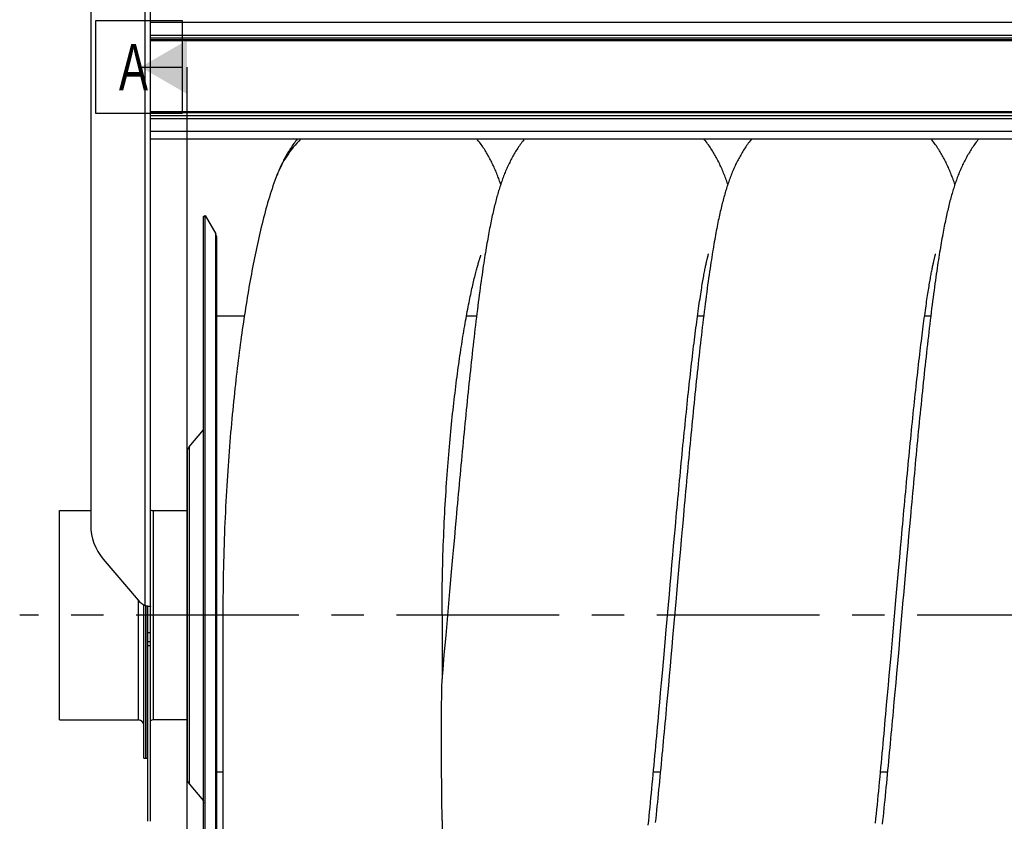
# Model space of a CAD drawing. Extents: x 0 to 594, y 0 to 420.
# Tile 14 of 21: x 227 to 301, y 314 to 374. Entities that reach past the tile are written whole.
import ezdxf

# ---------------------------------------------------------------- set-up
doc = ezdxf.new("R2010")
doc.units = 0
doc.header["$LTSCALE"] = 32.67
doc.linetypes.add('CENTER', pattern=[0.6, 0.375, -0.075, 0.075, -0.075])
for name, color, linetype in [('110528_DXF_CONTINUOUS_LINE', 7, 'CONTINUOUS'), ('110528_DXF_DIMENSION', 7, 'CONTINUOUS'), ('110534_DXF_CONTINUOUS_LINE', 7, 'CONTINUOUS'), ('110653_DXF_CONTINUOUS_LINE', 7, 'CONTINUOUS'), ('110803_DXF_CONTINUOUS_LINE', 7, 'CONTINUOUS'), ('112850_DXF_CONTINUOUS_LINE', 7, 'CONTINUOUS'), ('ASEM_125_150-15_DXF_AXIS', 7, 'CONTINUOUS'), ('HOSE_125_150DXF_CONTINUOUS', 7, 'CONTINUOUS')]:
    doc.layers.add(name, color=color, linetype=linetype)
doc.styles.get("Standard").update_dxf_attribs({"font": 'txt', "width": 0.7})

msp = doc.modelspace()

# ---------------------------------------------------------------- linework, layer by layer
at = {"layer": '110528_DXF_CONTINUOUS_LINE', "color": 7, "linetype": 'CONTINUOUS'}
for p, q in [((241.19388, 359.09757), (241.32379, 359.17257)), ((241.32379, 299.02257), (241.32379, 359.17257)), ((241.32379, 359.17257), (242.12283, 357.78859)), ((242.20991, 300.73154), (242.20991, 357.46359))]:
    msp.add_line(p, q, dxfattribs=at)
at = {"layer": '110528_DXF_CONTINUOUS_LINE', "color": 3, "linetype": 'CONTINUOUS'}
for p, q in [((241.19388, 299.09757), (241.19388, 359.09757)), ((240.11423, 341.7788), (241.19388, 343.06548)), ((239.96216, 341.36098), (239.96216, 316.83415)), ((240.11423, 316.41633), (241.19388, 315.12965))]:
    msp.add_line(p, q, dxfattribs=at)
at = {"layer": '110528_DXF_CONTINUOUS_LINE', "color": 9, "linetype": 'CONTINUOUS'}
for p, q in [((242.12283, 300.40654), (242.12283, 357.78859)), ((240.11423, 341.7788), (240.11423, 316.41633)), ((241.19388, 315.01342), (241.32379, 314.97821))]:
    msp.add_line(p, q, dxfattribs=at)
at = {"layer": '110528_DXF_CONTINUOUS_LINE', "color": 7, "linetype": 'CONTINUOUS'}
msp.add_arc((241.55991, 357.46359), 0.65, 0, 30, dxfattribs=at)
at = {"layer": '110528_DXF_CONTINUOUS_LINE', "color": 3, "linetype": 'CONTINUOUS'}
for centre, start, end in [((240.61216, 341.36099), 140, 180), ((240.61216, 316.83415), 180, 220)]:
    msp.add_arc(centre, 0.65, start, end, dxfattribs=at)
at = {"layer": '110528_DXF_DIMENSION', "color": 2, "linetype": 'CONTINUOUS'}
for p, q in [((233.08716, 366.84699), (233.08716, 373.84699)), ((233.08716, 373.84699), (239.58716, 373.84699)), ((239.58716, 373.84699), (239.58716, 366.84699)), ((236.46216, 370.34699), (239.58716, 370.34699)), ((239.96216, 287.84814), (239.96216, 370.34699)), ((239.58716, 366.84699), (233.08716, 366.84699))]:
    msp.add_line(p, q, dxfattribs=at)
msp.add_solid([(239.96216, 372.36772), (239.96216, 368.32626), (236.46216, 370.34699)], dxfattribs=at)
at = {"layer": '110534_DXF_CONTINUOUS_LINE', "color": 3, "linetype": 'CONTINUOUS'}
for p, q in [((232.71216, 377.65258), (232.71216, 335.87256)), ((237.21216, 329.77444), (237.21216, 377.69757)), ((233.64798, 333.33005), (236.27634, 330.23258)), ((236.27634, 330.23258), (236.27725, 330.23151)), ((237.21216, 313.59757), (237.21216, 329.77444))]:
    msp.add_line(p, q, dxfattribs=at)
at = {"layer": '110534_DXF_CONTINUOUS_LINE', "color": 9, "linetype": 'CONTINUOUS'}
for p, q in [((236.81216, 329.83169), (236.81216, 377.25703)), ((237.21216, 327.77938), (237.01216, 327.77938)), ((237.21216, 327.09757), (237.01216, 327.09757)), ((237.21216, 326.79052), (237.01216, 326.79052))]:
    msp.add_line(p, q, dxfattribs=at)
at = {"layer": '110534_DXF_CONTINUOUS_LINE', "color": 7, "linetype": 'CONTINUOUS'}
for p, q in [((237.01216, 313.59757), (237.01216, 329.77444)), ((237.01216, 329.77444), (237.05618, 329.77442)), ((237.05618, 329.77442), (237.0715, 329.7743)), ((237.0715, 329.7743), (237.08494, 329.77409)), ((237.08494, 329.77409), (237.09639, 329.77382))]:
    msp.add_line(p, q, dxfattribs=at)
msp.add_lwpolyline([(237.09639, 329.77382), (237.10573, 329.77353), (237.10737, 329.77347)], dxfattribs=at)
at = {"layer": '110534_DXF_CONTINUOUS_LINE', "color": 3, "linetype": 'CONTINUOUS'}
for centre, radius, start, end in [((236.64114, 335.87522), 3.92898, 180.0388069, 220.3755039), ((237.42035, 331.2031), 1.50022, 220.3632351, 246.0836573), ((237.2585, 331.3595), 1.59167, 253.7145544, 255.8192314), ((237.28535, 331.46356), 1.69915, 255.8011258, 256.4906309), ((237.30411, 331.54339), 1.78114, 256.5038501, 260.0494178), ((237.2983, 331.51075), 1.74799, 260.0520331, 260.6091831), ((237.29275, 331.47714), 1.71393, 260.6087719, 261.1602317), ((237.27938, 331.3899), 1.62567, 261.1533276, 262.258277), ((237.25002, 331.1697), 1.40352, 262.235203, 263.9627167)]:
    msp.add_arc(centre, radius, start, end, dxfattribs=at)
at = {"layer": '110534_DXF_CONTINUOUS_LINE', "color": 7, "linetype": 'CONTINUOUS'}
msp.add_open_spline([(237.01216, 329.77444), (237.01216, 329.77612), (237.00306, 329.77695), (236.99299, 329.78271), (236.97086, 329.78906), (236.9553, 329.79513), (236.94622, 329.79857)], degree=3, knots=[0, 0, 0, 0, 0.07190837, 0.2706216, 0.58538529, 1, 1, 1, 1], dxfattribs=at)
at = {"layer": '110534_DXF_CONTINUOUS_LINE', "color": 3, "linetype": 'CONTINUOUS'}
msp.add_open_spline([(237.21216, 329.77444), (237.21216, 329.77172), (237.19821, 329.76965), (237.18055, 329.76869), (237.14422, 329.76999), (237.11787, 329.77233), (237.1024, 329.77396)], degree=3, knots=[0, 0, 0, 0, 0.07345742, 0.26683287, 0.57926332, 1, 1, 1, 1], dxfattribs=at)
at = {"layer": '110653_DXF_CONTINUOUS_LINE', "color": 3, "linetype": 'CONTINUOUS'}
for p, q in [((244.26988, 351.59757), (242.20991, 351.59757)), ((261.75566, 351.59757), (260.99563, 351.59757)), ((278.85299, 351.59757), (278.39211, 351.59757)), ((295.95031, 351.59757), (295.48949, 351.59757)), ((242.20991, 317.31938), (242.65991, 317.31938)), ((275.0736, 317.31938), (275.59625, 317.31938)), ((292.17095, 317.31938), (292.69356, 317.31938))]:
    msp.add_line(p, q, dxfattribs=at)
at = {"layer": '110653_DXF_CONTINUOUS_LINE', "color": 9, "linetype": 'CONTINUOUS'}
for p, q in [((244.26988, 351.59757), (242.20991, 351.59757)), ((261.75566, 351.59757), (260.99563, 351.59757)), ((278.85299, 351.59757), (278.39211, 351.59757)), ((295.95031, 351.59757), (295.48949, 351.59757)), ((242.20991, 317.31938), (242.65991, 317.31938)), ((275.0736, 317.31938), (275.59625, 317.31938)), ((292.17095, 317.31938), (292.69356, 317.31938))]:
    msp.add_line(p, q, dxfattribs=at)
at = {"layer": '110803_DXF_CONTINUOUS_LINE', "color": 9, "linetype": 'CONTINUOUS'}
for p, q in [((369.41216, 373.6935), (237.21216, 373.6935)), ((237.21216, 372.74237), (369.41216, 372.74237)), ((237.21216, 372.54566), (369.41216, 372.54566)), ((369.41216, 372.39203), (237.21216, 372.39203)), ((369.41216, 372.32646), (237.21216, 372.32646)), ((369.41216, 366.96951), (237.21216, 366.96951)), ((369.41216, 366.89523), (237.21216, 366.89523)), ((369.41216, 366.68724), (237.21216, 366.68724)), ((369.41216, 366.4644), (237.21216, 366.4644)), ((369.41216, 365.51327), (237.21216, 365.51327))]:
    msp.add_line(p, q, dxfattribs=at)
at = {"layer": '110803_DXF_CONTINUOUS_LINE', "color": 7, "linetype": 'CONTINUOUS'}
msp.add_line((369.41216, 364.91735), (237.21216, 364.91735), dxfattribs=at)
at = {"layer": '112850_DXF_CONTINUOUS_LINE', "color": 7, "linetype": 'CONTINUOUS'}
for p, q in [((230.36216, 321.22257), (230.36216, 336.97257)), ((230.36216, 336.97257), (232.71216, 336.97257)), ((237.41216, 336.97257), (239.96216, 336.97257)), ((236.71216, 318.34758), (236.71216, 329.88058)), ((236.86216, 329.81799), (236.86216, 318.34759)), ((236.86216, 318.34759), (236.86216, 329.81799)), ((230.36216, 321.22257), (236.31216, 321.22257)), ((239.96216, 321.22257), (237.41216, 321.22257)), ((236.71216, 318.34757), (236.86216, 318.34757)), ((236.86216, 318.34757), (237.01216, 318.34757))]:
    msp.add_line(p, q, dxfattribs=at)
at = {"layer": '112850_DXF_CONTINUOUS_LINE', "color": 9, "linetype": 'CONTINUOUS'}
for p, q in [((237.41216, 336.97257), (237.41216, 321.22257)), ((236.31216, 321.22257), (236.31216, 330.19199))]:
    msp.add_line(p, q, dxfattribs=at)
at = {"layer": '112850_DXF_CONTINUOUS_LINE', "color": 7, "linetype": 'CONTINUOUS'}
for centre, start, end in [((237.41216, 337.37257), 240, 270), ((236.31216, 320.82257), 0, 90), ((237.41216, 320.82257), 90, 120)]:
    msp.add_arc(centre, 0.4, start, end, dxfattribs=at)
at = {"layer": 'ASEM_125_150-15_DXF_AXIS', "color": 7, "linetype": 'CENTER'}
msp.add_line((385.59216, 329.09757), (227.36216, 329.09757), dxfattribs=at)
at = {"layer": 'HOSE_125_150DXF_CONTINUOUS', "color": 9, "linetype": 'CONTINUOUS'}
for p, q in [((244.26988, 351.59757), (242.20991, 351.59757)), ((261.75566, 351.59757), (260.99563, 351.59757)), ((278.85299, 351.59757), (278.39211, 351.59757)), ((295.95031, 351.59757), (295.48949, 351.59757)), ((242.20991, 317.31938), (242.65991, 317.31938)), ((275.0736, 317.31938), (275.59625, 317.31938)), ((292.17095, 317.31938), (292.69356, 317.31938))]:
    msp.add_line(p, q, dxfattribs=at)
at = {"layer": 'HOSE_125_150DXF_CONTINUOUS', "color": 7, "linetype": 'CONTINUOUS'}
for p, q in [((277.30228, 336.2727), (277.2366, 335.54128)), ((260.15274, 335.69205), (260.08701, 334.95745)), ((277.2366, 335.54128), (277.17101, 334.80759)), ((294.35512, 335.77734), (294.2894, 335.04328)), ((260.08701, 334.95745), (260.02135, 334.22078)), ((276.53247, 333.61123), (276.59719, 334.33392)), ((276.59719, 334.33392), (276.66178, 335.05189)), ((277.17101, 334.80759), (277.10549, 334.07201)), ((293.67924, 334.16371), (293.74391, 334.8832)), ((294.2894, 335.04328), (294.22375, 334.30717)), ((260.02135, 334.22078), (259.95578, 333.48259)), ((276.46764, 332.88441), (276.53247, 333.61123)), ((277.10549, 334.07201), (277.04006, 333.33496)), ((293.61447, 333.43983), (293.67924, 334.16371)), ((294.22375, 334.30717), (294.15818, 333.56935)), ((259.95578, 333.48259), (259.85761, 332.37345)), ((276.40273, 332.15396), (276.46764, 332.88441)), ((277.04006, 333.33496), (276.94206, 332.2275)), ((293.54962, 332.71202), (293.61447, 333.43983)), ((294.15818, 333.56935), (294.02729, 332.09027)), ((259.85761, 332.37345), (259.72706, 330.8935)), ((276.33773, 331.42044), (276.40273, 332.15396)), ((276.94206, 332.2275), (276.81172, 330.7496)), ((293.45218, 331.61385), (293.54962, 332.71202)), ((276.27266, 330.6843), (276.33773, 331.42044)), ((293.35454, 330.50927), (293.45218, 331.61385)), ((294.02729, 332.09027), (293.89673, 330.60955)), ((259.72706, 330.8935), (259.43466, 327.57539)), ((276.01163, 327.72286), (276.27266, 330.6843)), ((276.81172, 330.7496), (276.77919, 330.38024)), ((276.77919, 330.38024), (276.51969, 327.43594)), ((293.09324, 327.54383), (293.35454, 330.50927)), ((293.86413, 330.23953), (293.60414, 327.28985)), ((293.89673, 330.60955), (293.86413, 330.23953)), ((242.65991, 329.09211), (242.65991, 178.99212)), ((259.15991, 329.09211), (259.15991, 324.3192)), ((275.97893, 327.35165), (276.01163, 327.72286)), ((259.43466, 327.57539), (259.36989, 326.84276)), ((275.84795, 325.86647), (275.97893, 327.35165)), ((276.51969, 327.43594), (276.45507, 326.7049)), ((292.96213, 326.05712), (293.09324, 327.54383)), ((293.60414, 327.28985), (293.53934, 326.55725)), ((259.36989, 326.84276), (259.30521, 326.11269)), ((276.45507, 326.7049), (276.39055, 325.97676)), ((293.53934, 326.55725), (293.44227, 325.46371)), ((259.30521, 326.11269), (259.20836, 325.02346)), ((275.74946, 324.75348), (275.84795, 325.86647)), ((276.39055, 325.97676), (276.32611, 325.25184)), ((292.83071, 324.57266), (292.96213, 326.05712)), ((293.44227, 325.46371), (293.37768, 324.73893)), ((259.20836, 325.02346), (259.15991, 324.48081)), ((275.68368, 324.01276), (275.74946, 324.75348)), ((276.32611, 325.25184), (276.26175, 324.5305)), ((293.37768, 324.73893), (293.31319, 324.01811)), ((259.15991, 324.3149), (259.15991, 324.3192)), ((275.61782, 323.27361), (275.68368, 324.01276)), ((276.26175, 324.5305), (276.19746, 323.81305)), ((292.76491, 323.83224), (292.83071, 324.57266)), ((293.31319, 324.01811), (293.2488, 323.30166)), ((275.55187, 322.53658), (275.61782, 323.27361)), ((276.19746, 323.81305), (276.13326, 323.0999)), ((292.69902, 323.09346), (292.76491, 323.83224)), ((275.48584, 321.80211), (275.55187, 322.53658)), ((292.63304, 322.35664), (292.69902, 323.09346)), ((259.15991, 313.66299), (259.15991, 178.99212))]:
    msp.add_line(p, q, dxfattribs=at)
for points in [[(248.24908, 364.91735), (248.20488, 364.8612), (248.13545, 364.77073), (248.0679, 364.68046), (248.00225, 364.59051), (247.93838, 364.50083), (247.87615, 364.41127), (247.81551, 364.32186), (247.75642, 364.23262), (247.69874, 364.14338), (247.64241, 364.05414), (247.58741, 363.96493), (247.53363, 363.8756), (247.48102, 363.78615), (247.42957, 363.69658), (247.37917, 363.60677), (247.32979, 363.51669), (247.2814, 363.42635), (247.23394, 363.33563), (247.18736, 363.2445), (247.14165, 363.15297), (247.09674, 363.06092), (247.0526, 362.96832), (247.00923, 362.87516), (246.96654, 362.78131), (246.92452, 362.68675), (246.88316, 362.59143), (246.84239, 362.49526), (246.80218, 362.39817), (246.76253, 362.30013), (246.72682, 362.20981)], [(265.34636, 364.91735), (265.31409, 364.87653), (265.24435, 364.78605), (265.17655, 364.69582), (265.11065, 364.60593), (265.04661, 364.51637), (264.98436, 364.42716), (264.92389, 364.33839), (264.86513, 364.25003), (264.80791, 364.16194), (264.75229, 364.07427), (264.69814, 363.9869), (264.64507, 363.89928), (264.59304, 363.81136), (264.54205, 363.72318), (264.49181, 363.63428), (264.44222, 363.54444), (264.39336, 363.45386), (264.3453, 363.36264), (264.298, 363.27072), (264.25146, 363.17812), (264.2058, 363.0851), (264.161, 362.99165), (264.11702, 362.89773), (264.07394, 362.80354), (264.03175, 362.70911), (263.9904, 362.61437), (263.94992, 362.51943), (263.91029, 362.42432), (263.87147, 362.32895), (263.83337, 362.23322), (263.79599, 362.1371), (263.75928, 362.04056), (263.72318, 361.94344), (263.68765, 361.8457), (263.65268, 361.74731), (263.61821, 361.64813), (263.58419, 361.54807), (263.55062, 361.44712), (263.51749, 361.3453), (263.48479, 361.24255), (263.45248, 361.13883), (263.42056, 361.03412), (263.38901, 360.92839), (263.3578, 360.82157), (263.32691, 360.71361), (263.29632, 360.60447), (263.26602, 360.4941), (263.23598, 360.38242), (263.20618, 360.2694), (263.17661, 360.15496), (263.14721, 360.03895), (263.11799, 359.92132), (263.08891, 359.80202), (263.05995, 359.68086), (263.03108, 359.55778), (263.0023, 359.43274), (262.97358, 359.30561), (262.94491, 359.17629), (262.91628, 359.04476), (262.88767, 358.91091), (262.85908, 358.77472), (262.83049, 358.63609), (262.80187, 358.49486), (262.77322, 358.35097), (262.74452, 358.20435), (262.71575, 358.0548), (262.68689, 357.90225), (262.65794, 357.74664), (262.62887, 357.58778), (262.59968, 357.42558), (262.57036, 357.25998), (262.54088, 357.09078), (262.51124, 356.91795), (262.48144, 356.74137), (262.45144, 356.56078), (262.42126, 356.37619), (262.39086, 356.18742), (262.36016, 355.99386), (262.32917, 355.79542), (262.29787, 355.59199), (262.26616, 355.38285), (262.23404, 355.16782), (262.20152, 354.94683), (262.16851, 354.71926), (262.13495, 354.48455), (262.10092, 354.24297), (262.06649, 353.99508), (262.03165, 353.74055), (261.99643, 353.47948), (261.96101, 353.21325), (261.9254, 352.94184), (261.88959, 352.66516), (261.85375, 352.38455), (261.8179, 352.10024), (261.78202, 351.81202), (261.7462, 351.52068), (261.71045, 351.22638), (261.67476, 350.92902), (261.63916, 350.62909), (261.60368, 350.32664), (261.56829, 350.02171), (261.53305, 349.71479), (261.49798, 349.40611), (261.46306, 349.09557), (261.42826, 348.78317), (261.3936, 348.46904), (261.35907, 348.15319), (261.32462, 347.83537), (261.29027, 347.51563), (261.25601, 347.19405), (261.22181, 346.87041), (261.18766, 346.54469), (261.15358, 346.21702), (261.11955, 345.88737), (261.08559, 345.55578), (261.05167, 345.22232), (261.01781, 344.88703), (260.984, 344.54999), (260.95024, 344.21122), (260.91653, 343.87078), (260.88287, 343.52873), (260.84925, 343.1851), (260.81568, 342.83996), (260.78216, 342.49336), (260.74868, 342.14536), (260.71526, 341.79601), (260.68189, 341.44537), (260.64856, 341.0935), (260.61529, 340.74046), (260.58206, 340.38632), (260.54888, 340.03112), (260.51573, 339.67484), (260.48262, 339.31753), (260.44954, 338.95925), (260.41648, 338.59993), (260.38345, 338.23962), (260.35043, 337.87838), (260.31744, 337.51617), (260.28446, 337.153), (260.2515, 336.78896), (260.21856, 336.42409), (260.15274, 335.69205)], [(263.57645, 361.5248), (263.5653, 361.55825), (263.53123, 361.65822), (263.49665, 361.75749), (263.46152, 361.8561), (263.42584, 361.95405), (263.38957, 362.05137), (263.35269, 362.14812), (263.31516, 362.24436), (263.27695, 362.34014), (263.23803, 362.43547), (263.1984, 362.53036), (263.15801, 362.62485), (263.11684, 362.71894), (263.07492, 362.81256), (263.03221, 362.90574), (262.9887, 362.9985), (262.94442, 363.09072), (262.89934, 363.18243), (262.85345, 363.27366), (262.80678, 363.3643), (262.75936, 363.45429), (262.71112, 363.54374), (262.66199, 363.63275), (262.61199, 363.72127), (262.56107, 363.80938), (262.50902, 363.89738), (262.45583, 363.98524), (262.40146, 364.07298), (262.34569, 364.16091), (262.28848, 364.24901), (262.2298, 364.33727), (262.16936, 364.42602), (262.10706, 364.51532), (262.04292, 364.60504), (261.97685, 364.69519), (261.90876, 364.7858), (261.83865, 364.87676), (261.80656, 364.91735)], [(282.4437, 364.91735), (282.42228, 364.89035), (282.35247, 364.80012), (282.28453, 364.71008), (282.21848, 364.62033), (282.15423, 364.53083), (282.09163, 364.44149), (282.03067, 364.35234), (281.9713, 364.2634), (281.91338, 364.17455), (281.8569, 364.08581), (281.80181, 363.9972), (281.74798, 363.90855), (281.69539, 363.8199), (281.64399, 363.73122), (281.59363, 363.64229), (281.54427, 363.55309), (281.4959, 363.46363), (281.44839, 363.3737), (281.4017, 363.28325), (281.35582, 363.19229), (281.31072, 363.10075), (281.26633, 363.00856), (281.22267, 362.91573), (281.17974, 362.8223), (281.13751, 362.72822), (281.09597, 362.63347), (281.05512, 362.5381), (281.01495, 362.44209), (280.97543, 362.3454), (280.93654, 362.24801), (280.89826, 362.14988), (280.86055, 362.05097), (280.82343, 361.95128), (280.78684, 361.85076), (280.75078, 361.74937), (280.71523, 361.64708), (280.68016, 361.54385), (280.64554, 361.43963), (280.61137, 361.33439), (280.57762, 361.2281), (280.54428, 361.1207), (280.51131, 361.01214), (280.4787, 360.90239), (280.44644, 360.79138), (280.41449, 360.67906), (280.38284, 360.56536), (280.35146, 360.45024), (280.32037, 360.3337), (280.28955, 360.21573), (280.25897, 360.09624), (280.22859, 359.9751), (280.19842, 359.85231), (280.16842, 359.72775), (280.13852, 359.60113), (280.10871, 359.47239), (280.07898, 359.34147), (280.04926, 359.20807), (280.01954, 359.07211), (279.98982, 358.93353), (279.96003, 358.79205), (279.93018, 358.64756), (279.90024, 358.5), (279.8702, 358.3492), (279.84005, 358.19503), (279.80977, 358.03745), (279.77939, 357.87643), (279.74888, 357.71188), (279.71825, 357.54372), (279.68749, 357.37189), (279.65659, 357.19634), (279.62555, 357.01696), (279.59434, 356.83358), (279.56299, 356.64629), (279.53145, 356.45485), (279.49963, 356.25851), (279.46753, 356.05724), (279.43513, 355.85087), (279.40229, 355.63835), (279.369, 355.41949), (279.33526, 355.1942), (279.30096, 354.96149), (279.26601, 354.72067), (279.2305, 354.47206), (279.1945, 354.2162), (279.15794, 353.9523), (279.1209, 353.68082), (279.08372, 353.40427), (279.04641, 353.1226), (279.00896, 352.83578), (278.97171, 352.54651), (278.93475, 352.25548), (278.89799, 351.96214), (278.86154, 351.66751), (278.82546, 351.37221), (278.78969, 351.07583), (278.75413, 350.77778), (278.71878, 350.47816), (278.68364, 350.17702), (278.64862, 349.87371), (278.61371, 349.56814), (278.5789, 349.26051), (278.54419, 348.95057), (278.50954, 348.63826), (278.47497, 348.32373), (278.44048, 348.00705), (278.40608, 347.68828), (278.37175, 347.36745), (278.3375, 347.04462), (278.30331, 346.71984), (278.2692, 346.39315), (278.23516, 346.0646), (278.20118, 345.73423), (278.16728, 345.4021), (278.13343, 345.06824), (278.09966, 344.73271), (278.06595, 344.39557), (278.0323, 344.05685), (277.99871, 343.71663), (277.96518, 343.37494), (277.93169, 343.03176), (277.89826, 342.68717), (277.86488, 342.3412), (277.83153, 341.99381), (277.79822, 341.64504), (277.76496, 341.29496), (277.73173, 340.94352), (277.69853, 340.59077), (277.66537, 340.23677), (277.63223, 339.88154), (277.59912, 339.52512), (277.56604, 339.16757), (277.53298, 338.80895), (277.49995, 338.44929), (277.46694, 338.08867), (277.43396, 337.72711), (277.401, 337.36469), (277.36806, 337.00145), (277.30228, 336.2727)], [(280.6738, 361.5247), (280.66192, 361.56035), (280.62625, 361.66493), (280.59007, 361.76856), (280.55337, 361.87129), (280.51611, 361.97317), (280.47827, 362.07425), (280.43981, 362.17456), (280.40072, 362.27415), (280.36097, 362.37307), (280.32053, 362.47131), (280.27939, 362.56893), (280.23751, 362.66594), (280.19493, 362.76227), (280.1516, 362.85798), (280.10751, 362.95308), (280.06272, 363.04739), (280.01725, 363.14091), (279.97104, 363.23371), (279.92411, 363.32577), (279.87648, 363.41704), (279.82809, 363.50761), (279.77881, 363.59772), (279.72863, 363.68736), (279.67752, 363.77656), (279.62528, 363.86561), (279.57192, 363.95449), (279.51738, 364.04321), (279.46142, 364.13212), (279.40403, 364.22117), (279.34516, 364.31036), (279.28451, 364.40005), (279.22197, 364.49032), (279.15756, 364.58102), (279.09118, 364.67219), (279.02268, 364.76392), (278.95211, 364.85603), (278.9039, 364.91735)], [(299.54106, 364.91735), (299.50709, 364.87436), (299.43707, 364.78345), (299.36896, 364.69276), (299.30272, 364.60231), (299.23832, 364.51215), (299.17578, 364.42243), (299.11515, 364.33331), (299.05629, 364.24469), (298.99901, 364.15637), (298.94336, 364.06851), (298.8892, 363.981), (298.83609, 363.89318), (298.78396, 363.80495), (298.73285, 363.71641), (298.68251, 363.62718), (298.63284, 363.53704), (298.58393, 363.44617), (298.53586, 363.35475), (298.48862, 363.26276), (298.44218, 363.17018), (298.39666, 363.07725), (298.35203, 362.98397), (298.30825, 362.89031), (298.26539, 362.79644), (298.22345, 362.70239), (298.18237, 362.6081), (298.14215, 362.51364), (298.1028, 362.41905), (298.06425, 362.32426), (298.02644, 362.22912), (297.98933, 362.13362), (297.95289, 362.03772), (297.91706, 361.94126), (297.88179, 361.84419), (297.84708, 361.74648), (297.81285, 361.648), (297.77907, 361.54865), (297.74574, 361.44842), (297.71283, 361.3473), (297.68032, 361.24522), (297.64819, 361.14215), (297.61643, 361.03806), (297.58502, 360.93292), (297.55395, 360.82666), (297.52317, 360.71924), (297.49269, 360.61058), (297.46247, 360.50065), (297.43251, 360.38943), (297.40282, 360.27695), (297.37336, 360.16309), (297.34407, 360.04766), (297.31494, 359.9306), (297.28597, 359.81186), (297.2571, 359.69131), (297.22834, 359.56885), (297.19967, 359.44447), (297.17107, 359.31806), (297.14254, 359.18961), (297.11406, 359.05903), (297.08559, 358.92611), (297.05711, 358.79078), (297.02863, 358.653), (297.00013, 358.51265), (296.9716, 358.36969), (296.94303, 358.22404), (296.91439, 358.07551), (296.88566, 357.92401), (296.85685, 357.76949), (296.82793, 357.6118), (296.79889, 357.45087), (296.76974, 357.28663), (296.74042, 357.11882), (296.71095, 356.94737), (296.6813, 356.77222), (296.65146, 356.59309), (296.62144, 356.41003), (296.5912, 356.22284), (296.56067, 356.03088), (296.52983, 355.83405), (296.49868, 355.63226), (296.46715, 355.42489), (296.43523, 355.2118), (296.40292, 354.9929), (296.37014, 354.76761), (296.33686, 354.53544), (296.30311, 354.29659), (296.26899, 354.05156), (296.23446, 353.80004), (296.19955, 353.54211), (296.16441, 353.27887), (296.12905, 353.01028), (296.09346, 352.73627), (296.05779, 352.458), (296.02206, 352.17559), (295.98625, 351.88889), (295.95045, 351.59874), (295.91468, 351.30523), (295.87893, 351.00832), (295.84326, 350.70863), (295.80767, 350.40625), (295.77216, 350.10118), (295.73679, 349.79404), (295.70159, 349.48507), (295.66652, 349.17416), (295.63159, 348.8614), (295.59681, 348.54696), (295.56217, 348.23081), (295.52762, 347.91275), (295.49318, 347.59281), (295.45884, 347.27108), (295.42458, 346.94737), (295.39038, 346.6217), (295.35626, 346.29417), (295.32221, 345.96474), (295.28821, 345.63344), (295.25428, 345.30034), (295.22041, 344.9655), (295.18659, 344.62894), (295.15284, 344.29074), (295.11915, 343.95093), (295.08552, 343.60958), (295.05194, 343.26674), (295.0184, 342.92238), (294.98492, 342.57659), (294.95147, 342.2294), (294.91807, 341.88078), (294.8847, 341.53079), (294.85137, 341.17948), (294.81808, 340.82685), (294.78481, 340.47292), (294.75159, 340.11777), (294.71839, 339.76142), (294.68523, 339.40393), (294.65209, 339.04534), (294.61898, 338.68572), (294.5859, 338.32511), (294.55285, 337.96355), (294.51982, 337.60111), (294.48683, 337.23784), (294.45386, 336.87378), (294.42092, 336.50898), (294.35512, 335.77734)], [(297.77114, 361.5248), (297.74539, 361.60135), (297.71044, 361.70295), (297.67495, 361.80381), (297.63887, 361.904), (297.60219, 362.00358), (297.56487, 362.10258), (297.52689, 362.20102), (297.4882, 362.29898), (297.44879, 362.39646), (297.40866, 362.49342), (297.36778, 362.5899), (297.32612, 362.68593), (297.28371, 362.78138), (297.24053, 362.87631), (297.19655, 362.97072), (297.15184, 363.06446), (297.10638, 363.15755), (297.06014, 363.25003), (297.01319, 363.34174), (296.96559, 363.43258), (296.91725, 363.5227), (296.86807, 363.61229), (296.81807, 363.70128), (296.76719, 363.78976), (296.71515, 363.87818), (296.66193, 363.96655), (296.60749, 364.05484), (296.55157, 364.14342), (296.49406, 364.23239), (296.43499, 364.32162), (296.37429, 364.41113), (296.31189, 364.50092), (296.24778, 364.59095), (296.18192, 364.68118), (296.11426, 364.77157), (296.04477, 364.8621), (296.00127, 364.91735)], [(246.72684, 362.20986), (246.65236, 362.01623), (246.57684, 361.81322), (246.5033, 361.60892), (246.43168, 361.40352), (246.36175, 361.19673), (246.29317, 360.98785), (246.22582, 360.77675), (246.15966, 360.56354), (246.09453, 360.34795), (246.03035, 360.12987), (245.96713, 359.90944), (245.90487, 359.68694), (245.84355, 359.46246), (245.78313, 359.23602), (245.72363, 359.00791), (245.66502, 358.77815), (245.6073, 358.54694), (245.55061, 358.31497), (245.49495, 358.08251), (245.44028, 357.84961), (245.38665, 357.61664), (245.33414, 357.38418), (245.28266, 357.15204), (245.23204, 356.91952), (245.18229, 356.68697), (245.13339, 356.4543), (245.08499, 356.22009), (245.03702, 355.98404), (244.98958, 355.74658), (244.94256, 355.50729), (244.89596, 355.2661), (244.84978, 355.02319), (244.80401, 354.77849), (244.75866, 354.53209), (244.71373, 354.28401), (244.66919, 354.03408), (244.62506, 353.78236), (244.58133, 353.52888), (244.53795, 353.27338), (244.49493, 353.01591), (244.45227, 352.75648), (244.40993, 352.49483), (244.3679, 352.23087), (244.32621, 351.96474), (244.2849, 351.69661), (244.24397, 351.42662), (244.20343, 351.15467), (244.16323, 350.88063), (244.1234, 350.6046), (244.08394, 350.32652), (244.0448, 350.04593), (244.00597, 349.7628), (243.96748, 349.4772), (243.92929, 349.18881), (243.8914, 348.89752), (243.85382, 348.60345), (243.81658, 348.30665), (243.77968, 348.00711), (243.74314, 347.70485), (243.707, 347.40008), (243.67128, 347.09294), (243.63597, 346.7833), (243.60105, 346.47096), (243.56654, 346.15597), (243.53245, 345.83828), (243.49877, 345.51762), (243.46551, 345.19392), (243.43267, 344.86723), (243.40027, 344.53746), (243.36832, 344.20457), (243.33682, 343.8686), (243.3058, 343.52956), (243.27529, 343.18748), (243.24529, 342.84233), (243.2158, 342.49401), (243.18686, 342.14254), (243.15846, 341.78789), (243.13062, 341.42986), (243.10334, 341.06839), (243.07666, 340.70353), (243.0506, 340.33525), (243.02516, 339.9635), (243.00038, 339.58832), (242.97627, 339.20984), (242.95287, 338.82809), (242.93019, 338.44305), (242.90824, 338.0547), (242.88705, 337.66311), (242.86665, 337.26824), (242.84704, 336.86993), (242.82824, 336.4682), (242.81029, 336.06305), (242.7932, 335.65434), (242.777, 335.24207), (242.76172, 334.82627), (242.74738, 334.40679), (242.73401, 333.98364), (242.72165, 333.55683), (242.71032, 333.12623), (242.70005, 332.69184), (242.69087, 332.25367), (242.68282, 331.81159), (242.67592, 331.36558), (242.67021, 330.91567), (242.66572, 330.46175), (242.66249, 330.00376), (242.66054, 329.54176), (242.65991, 329.09211)], [(259.15991, 329.09211), (259.16041, 329.47139), (259.162, 329.86356), (259.16462, 330.25296), (259.16827, 330.63957), (259.17292, 331.02337), (259.17853, 331.40435), (259.18508, 331.78249), (259.19254, 332.15778), (259.2009, 332.5302), (259.21012, 332.89974), (259.22019, 333.26639), (259.23108, 333.63014), (259.24277, 333.99097), (259.25525, 334.34888), (259.26848, 334.70384), (259.28246, 335.05584), (259.29716, 335.40487), (259.31256, 335.75097), (259.32865, 336.0941), (259.3454, 336.43428), (259.36281, 336.77163), (259.38085, 337.10614), (259.3995, 337.4378), (259.41875, 337.76669), (259.43859, 338.09284), (259.459, 338.4162), (259.47994, 338.73669), (259.5014, 339.0543), (259.52337, 339.36903), (259.54583, 339.68081), (259.56874, 339.98958), (259.59211, 340.29539), (259.61592, 340.59831), (259.64016, 340.89832), (259.66481, 341.19542), (259.68986, 341.48973), (259.71532, 341.78128), (259.74114, 342.07001), (259.76733, 342.35594), (259.79387, 342.63906), (259.82074, 342.91935), (259.84795, 343.19684), (259.87545, 343.47146), (259.90326, 343.74327), (259.93136, 344.01239), (259.95974, 344.27879), (259.98839, 344.54249), (260.01733, 344.80372), (260.04656, 345.06252), (260.07606, 345.31882), (260.10581, 345.57266), (260.13583, 345.82409), (260.16608, 346.07304), (260.19654, 346.31933), (260.22718, 346.56291), (260.25802, 346.80382), (260.28903, 347.04199), (260.32019, 347.27741), (260.3515, 347.51008), (260.38294, 347.74003), (260.4145, 347.96721), (260.44617, 348.19164), (260.47798, 348.41344), (260.50989, 348.63256), (260.54192, 348.84903), (260.57406, 349.06299), (260.60632, 349.2745), (260.63868, 349.48349), (260.67111, 349.6899), (260.7036, 349.89369), (260.73616, 350.09487), (260.76878, 350.29347), (260.80145, 350.48952), (260.83418, 350.68297), (260.86692, 350.87377), (260.8997, 351.06198), (260.93247, 351.24753), (260.9652, 351.4302), (260.99787, 351.6099), (261.03048, 351.78669), (261.06303, 351.9606), (261.09551, 352.13168), (261.12791, 352.29986), (261.16019, 352.46504), (261.19235, 352.62722), (261.22436, 352.78638), (261.25619, 352.94241), (261.28784, 353.09525), (261.31929, 353.24494), (261.35053, 353.39147), (261.38157, 353.53493), (261.41238, 353.67523), (261.44287, 353.81207), (261.47302, 353.94539), (261.50283, 354.07526), (261.53227, 354.20155), (261.56133, 354.3243), (261.58998, 354.4435), (261.61818, 354.55904), (261.64593, 354.671), (261.6732, 354.77933), (261.69991, 354.88375), (261.72602, 354.98426), (261.75154, 355.08092), (261.77641, 355.1736), (261.80062, 355.2624), (261.82416, 355.3473), (261.84693, 355.4281), (261.86891, 355.50486), (261.89011, 355.57762), (261.91042, 355.64617), (261.92982, 355.71055), (261.9483, 355.77085), (261.96582, 355.82702), (261.98236, 355.87913), (261.99791, 355.92725), (262.01242, 355.97139), (262.02589, 356.01162), (262.03829, 356.04801), (262.0496, 356.08058), (262.05979, 356.10941), (262.06885, 356.13457), (262.07675, 356.15611), (262.08346, 356.17408), (262.08899, 356.18859), (262.093, 356.19895)], [(276.66178, 335.05189), (276.72623, 335.76459), (276.75839, 336.11881), (276.79052, 336.47158), (276.82263, 336.82284), (276.8547, 337.17254), (276.88675, 337.52072), (276.91877, 337.86733), (276.95078, 338.21231), (276.98276, 338.55569), (277.01473, 338.89743), (277.04668, 339.23748), (277.07861, 339.57575), (277.11051, 339.91222), (277.14239, 340.24683), (277.17423, 340.57943), (277.20603, 340.90998), (277.23779, 341.23843), (277.26951, 341.56466), (277.30119, 341.8886), (277.33282, 342.21024), (277.36441, 342.52946), (277.39594, 342.84622), (277.42742, 343.16049), (277.45885, 343.47219), (277.49022, 343.78128), (277.52153, 344.08773), (277.55278, 344.39144), (277.58396, 344.69238), (277.61508, 344.99051), (277.64613, 345.28575), (277.67711, 345.57806), (277.70802, 345.86741), (277.73886, 346.15373), (277.76963, 346.43697), (277.80032, 346.71712), (277.83093, 346.9941), (277.86146, 347.26789), (277.89191, 347.53845), (277.92226, 347.80569), (277.95252, 348.0696), (277.98268, 348.33014), (278.01272, 348.58716), (278.04265, 348.84062), (278.07246, 349.09053), (278.10215, 349.33674), (278.1317, 349.57925), (278.16112, 349.81804), (278.19039, 350.053), (278.21952, 350.28411), (278.24849, 350.51137), (278.2773, 350.73467), (278.30594, 350.95402), (278.33441, 351.16941), (278.3627, 351.38072), (278.39079, 351.58796), (278.41869, 351.79111), (278.44638, 351.99004), (278.47385, 352.18484), (278.50111, 352.37542), (278.52809, 352.56138), (278.55478, 352.74281), (278.58119, 352.91967), (278.60721, 353.09141), (278.63285, 353.25809), (278.65809, 353.41976), (278.68286, 353.57593), (278.70712, 353.72666), (278.7309, 353.87208), (278.75412, 354.01188), (278.77675, 354.14603), (278.79881, 354.27478), (278.82031, 354.39833), (278.84126, 354.51675), (278.86164, 354.63017), (278.88149, 354.73886), (278.90079, 354.84291), (278.91956, 354.94241), (278.93781, 355.0376), (278.95553, 355.12857), (278.97272, 355.2154), (278.98942, 355.29829), (279.0056, 355.37734), (279.02126, 355.4526), (279.03643, 355.52425), (279.0511, 355.59238), (279.06526, 355.65703), (279.07889, 355.71823), (279.092, 355.77608), (279.10458, 355.8306), (279.11659, 355.88178), (279.12804, 355.92968), (279.13891, 355.97436), (279.14918, 356.01583), (279.15884, 356.05415), (279.16789, 356.08938), (279.1763, 356.12155), (279.18406, 356.15071), (279.19118, 356.17693), (279.19762, 356.20023), (279.20337, 356.22067), (279.20843, 356.23833), (279.21281, 356.25331), (279.21647, 356.26564), (279.21944, 356.27542), (279.22172, 356.28281), (279.22293, 356.28669)], [(293.74391, 334.8832), (293.80848, 335.59789), (293.84072, 335.95328), (293.87293, 336.3073), (293.90511, 336.65991), (293.93727, 337.011), (293.96939, 337.36054), (294.00149, 337.70848), (294.03355, 338.05472), (294.06557, 338.39922), (294.09756, 338.74194), (294.12952, 339.0828), (294.16143, 339.42175), (294.1933, 339.75875), (294.22513, 340.09379), (294.25692, 340.42682), (294.28868, 340.7578), (294.32041, 341.08674), (294.35211, 341.4136), (294.38378, 341.73833), (294.41542, 342.0609), (294.44704, 342.38131), (294.47863, 342.69948), (294.51017, 343.01523), (294.54167, 343.32853), (294.57312, 343.63934), (294.60451, 343.94742), (294.63583, 344.25274), (294.66708, 344.55528), (294.69825, 344.85486), (294.72934, 345.15138), (294.76035, 345.44489), (294.79128, 345.73544), (294.82214, 346.02298), (294.85293, 346.30749), (294.88365, 346.5891), (294.91432, 346.86779), (294.94493, 347.14351), (294.97548, 347.41633), (295.00601, 347.68635), (295.03648, 347.95338), (295.06686, 348.21702), (295.09716, 348.47733), (295.12736, 348.73419), (295.15739, 348.98691), (295.18723, 349.23548), (295.21689, 349.47991), (295.24628, 349.71952), (295.2754, 349.95426), (295.30424, 350.18424), (295.33275, 350.40903), (295.36092, 350.62859), (295.38876, 350.84306), (295.41623, 351.05227), (295.44335, 351.25628), (295.4701, 351.45515), (295.49646, 351.64875), (295.52243, 351.83713), (295.548, 352.02037), (295.57317, 352.19843), (295.5979, 352.3713), (295.62222, 352.53913), (295.64615, 352.70213), (295.66966, 352.86034), (295.69278, 353.01386), (295.71552, 353.16295), (295.73789, 353.30765), (295.75988, 353.44804), (295.78153, 353.58439), (295.80283, 353.71675), (295.82378, 353.84517), (295.8444, 353.96984), (295.8647, 354.09087), (295.88466, 354.20823), (295.90429, 354.32197), (295.92357, 354.43215), (295.94251, 354.53879), (295.96109, 354.64189), (295.97931, 354.7415), (295.99715, 354.83767), (296.01461, 354.93034), (296.03167, 355.01958), (296.04834, 355.10542), (296.06459, 355.18786), (296.08042, 355.26694), (296.09583, 355.34271), (296.11079, 355.41517), (296.12531, 355.48437), (296.13938, 355.55037), (296.15298, 355.61315), (296.1661, 355.67277), (296.17874, 355.72929), (296.19089, 355.78271), (296.20252, 355.83308), (296.21365, 355.88048), (296.22428, 355.92497), (296.23438, 355.96661), (296.24396, 356.00545), (296.25304, 356.04162), (296.26159, 356.07517), (296.26962, 356.10613), (296.27712, 356.13457), (296.28409, 356.16055), (296.29051, 356.18409), (296.29637, 356.20522), (296.30166, 356.22398), (296.30638, 356.2404), (296.3105, 356.25449), (296.314, 356.26628), (296.31689, 356.27581), (296.31913, 356.28309), (296.32034, 356.28697)], [(293.2488, 323.30166), (293.18451, 322.59003), (293.1524, 322.23615), (293.12032, 321.88362), (293.08827, 321.53249), (293.05625, 321.18282), (293.02426, 320.83465), (292.99229, 320.48804), (292.96035, 320.14304), (292.92844, 319.7997), (292.89655, 319.45807), (292.8647, 319.11822), (292.83287, 318.78019), (292.80108, 318.44404), (292.76932, 318.10984), (292.73759, 317.77762), (292.70591, 317.44743), (292.67427, 317.11938), (292.64267, 316.79349), (292.61111, 316.46981), (292.57959, 316.14845), (292.54813, 315.82945), (292.51671, 315.51284), (292.48535, 315.19874), (292.45404, 314.88718), (292.42279, 314.5782), (292.39161, 314.27189), (292.36049, 313.96829), (292.32943, 313.66744), (292.29844, 313.36935)], [(276.13326, 323.0999), (276.06916, 322.39145), (276.03714, 322.03914), (276.00515, 321.68817), (275.97319, 321.33862), (275.94125, 320.99054), (275.90933, 320.64397), (275.87744, 320.29898), (275.84558, 319.95562), (275.81375, 319.61394), (275.78195, 319.27401), (275.75018, 318.93586), (275.71844, 318.59955), (275.68675, 318.26514), (275.65509, 317.93269), (275.62346, 317.60224), (275.59187, 317.27385), (275.56032, 316.94757), (275.5288, 316.62345), (275.49732, 316.30157), (275.46588, 315.98195), (275.43448, 315.66466), (275.40312, 315.34976), (275.37182, 315.0373), (275.34056, 314.72731), (275.30936, 314.41991), (275.27821, 314.11511), (275.24712, 313.81296), (275.2161, 313.51359)], [(274.68308, 313.30114), (274.71702, 313.63929), (274.75089, 313.97914), (274.78471, 314.32061), (274.81848, 314.66376), (274.85221, 315.00852), (274.88589, 315.35484), (274.91954, 315.70273), (274.95315, 316.05218), (274.98673, 316.40311), (275.02027, 316.75544), (275.05377, 317.10913), (275.08724, 317.46411), (275.12066, 317.8203), (275.15404, 318.17762), (275.18738, 318.53603), (275.22067, 318.89544), (275.25393, 319.25578), (275.28715, 319.61702), (275.32033, 319.97916), (275.35349, 320.34215), (275.38661, 320.70594), (275.41971, 321.07056), (275.48584, 321.80211)], [(291.79717, 313.46776), (291.83109, 313.80714), (291.86497, 314.14818), (291.89879, 314.49084), (291.93256, 314.83505), (291.96629, 315.18084), (291.99998, 315.52814), (292.03363, 315.87691), (292.06724, 316.22713), (292.1008, 316.57876), (292.13433, 316.93174), (292.16782, 317.28603), (292.20126, 317.64158), (292.23466, 317.99833), (292.26803, 318.35626), (292.30137, 318.7153), (292.33468, 319.0754), (292.36795, 319.43654), (292.40119, 319.79866), (292.4344, 320.1617), (292.46759, 320.52562), (292.50074, 320.89037), (292.53386, 321.2559), (292.56696, 321.62216), (292.63304, 322.35664)]]:
    msp.add_lwpolyline(points, dxfattribs=at)
msp.add_arc((253.99484, 359.36346), 7.8055, 134.6377365, 158.6130164, dxfattribs=at)
msp.add_open_spline([(259.15991, 313.66299), (259.15991, 314.548), (259.13464, 316.33766), (259.1097, 318.58216), (259.10822, 320.39565), (259.11616, 321.52971), (259.12765, 322.43165), (259.13882, 323.09621), (259.14996, 323.72308), (259.15974, 324.12719), (259.15991, 324.3149)], degree=3, knots=[0, 0, 0, 0, 0.2492391, 0.5040419, 0.63214414, 0.75995562, 0.82342422, 0.88617333, 0.94713608, 1, 1, 1, 1], dxfattribs=at)

# ---------------------------------------------------------------- texts
at = {"layer": '110528_DXF_DIMENSION', "color": 2, "linetype": 'CONTINUOUS', "insert": (234.83716, 372.09699), "char_height": 3.5, "width": 4.5, "attachment_point": 1}
msp.add_mtext('A', dxfattribs=at)

doc.saveas('drawing.dxf')
